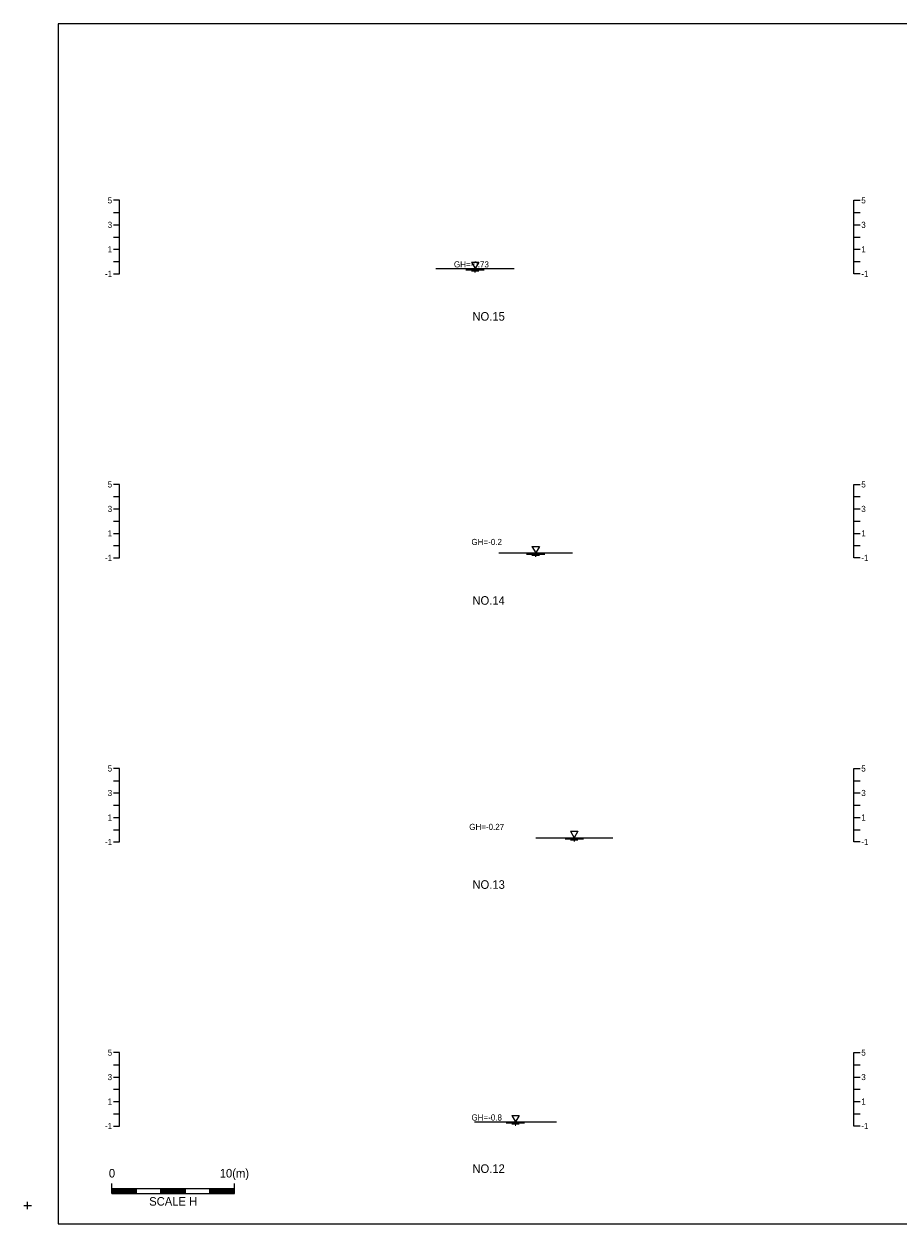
# Model space of a CAD drawing. Header units: metres. Extents: x 14522 to 15395, y -153 to 498.
# Tile 7 of 38: x 14522 to 14594, y 191 to 289. Entities that reach past the tile are written whole.
import ezdxf
from ezdxf.enums import TextEntityAlignment as Align

# ---------------------------------------------------------------- set-up
doc = ezdxf.new("R2010")
doc.units = ezdxf.units.M
doc.layers.add('BOX', color=5, linetype='CONTINUOUS')
doc.layers.add('DT2', color=7, linetype='CONTINUOUS')
for name, color, linetype, lineweight in [('DT1', 3, 'CONTINUOUS', 0), ('LT1', 4, 'CONTINUOUS', 0), ('ST1', 7, 'CONTINUOUS', 0)]:
    doc.layers.add(name, color=color, linetype=linetype, lineweight=lineweight)
doc.styles.get("Standard").update_dxf_attribs({"font": 'Gulim.ttf'})

# ---------------------------------------------------------------- blocks, each defined once
blk = doc.blocks.new('SWL')
at = {"layer": 'LT1'}
for p, q in [((-15, 0), (15, 0)), ((-3, 5.2), (3, 5.2)), ((-3, 5.2), (0, 0)), ((3, 5.2), (0, 0)), ((-7.5, -0.9), (7.5, -0.9)), ((-3, -1.8), (3, -1.8)), ((-0.38, -2.7), (0.38, -2.7))]:
    blk.add_line(p, q, dxfattribs=at)

msp = doc.modelspace()

# ---------------------------------------------------------------- linework, layer by layer
at = {"layer": 'BOX'}
msp.add_lwpolyline([(14525, 191), (14665, 191), (14665, 289), (14525, 289)], close=True, dxfattribs=at)
at = {"layer": 'DT1'}
for p, q in [((14555.85, 269.02), (14562.25, 269.02)), ((14561, 245.8), (14567, 245.8)), ((14564, 222.55), (14570.3, 222.55)), ((14559, 199.35), (14565.7, 199.35))]:
    msp.add_line(p, q, dxfattribs=at)
at = {"layer": 'LT1'}
for p, q in [((14522.2, 192.5), (14522.8, 192.5)), ((14522.2, 192.5), (14522.8, 192.5)), ((14522.5, 192.2), (14522.5, 192.8)), ((14522.5, 192.2), (14522.5, 192.8))]:
    msp.add_line(p, q, dxfattribs=at)
at = {"layer": 'ST1'}
for p, q in [((14530, 274.6), (14529.5, 274.6)), ((14530, 268.6), (14530, 274.6)), ((14590, 268.6), (14590, 274.6)), ((14590, 274.6), (14590.5, 274.6)), ((14529.5, 273.6), (14530, 273.6)), ((14590, 273.6), (14590.5, 273.6)), ((14529.5, 272.6), (14530, 272.6)), ((14590, 272.6), (14590.5, 272.6)), ((14529.5, 271.6), (14530, 271.6)), ((14590, 271.6), (14590.5, 271.6)), ((14529.5, 270.6), (14530, 270.6)), ((14590, 270.6), (14590.5, 270.6)), ((14529.5, 269.6), (14530, 269.6)), ((14590, 269.6), (14590.5, 269.6)), ((14529.5, 268.6), (14530, 268.6)), ((14590.5, 268.6), (14590, 268.6)), ((14530, 251.4), (14529.5, 251.4)), ((14530, 245.4), (14530, 251.4)), ((14590, 245.4), (14590, 251.4)), ((14590, 251.4), (14590.5, 251.4)), ((14529.5, 250.4), (14530, 250.4)), ((14590, 250.4), (14590.5, 250.4)), ((14529.5, 249.4), (14530, 249.4)), ((14590, 249.4), (14590.5, 249.4)), ((14529.5, 248.4), (14530, 248.4)), ((14590, 248.4), (14590.5, 248.4)), ((14529.5, 247.4), (14530, 247.4)), ((14590, 247.4), (14590.5, 247.4)), ((14529.5, 246.4), (14530, 246.4)), ((14590, 246.4), (14590.5, 246.4)), ((14529.5, 245.4), (14530, 245.4)), ((14590.5, 245.4), (14590, 245.4)), ((14530, 228.2), (14529.5, 228.2)), ((14530, 222.2), (14530, 228.2)), ((14590, 222.2), (14590, 228.2)), ((14590, 228.2), (14590.5, 228.2)), ((14529.5, 227.2), (14530, 227.2)), ((14590, 227.2), (14590.5, 227.2)), ((14529.5, 226.2), (14530, 226.2)), ((14590, 226.2), (14590.5, 226.2)), ((14529.5, 225.2), (14530, 225.2)), ((14590, 225.2), (14590.5, 225.2)), ((14529.5, 224.2), (14530, 224.2)), ((14590, 224.2), (14590.5, 224.2)), ((14529.5, 223.2), (14530, 223.2)), ((14590, 223.2), (14590.5, 223.2)), ((14529.5, 222.2), (14530, 222.2)), ((14590.5, 222.2), (14590, 222.2)), ((14530, 205), (14529.5, 205)), ((14530, 199), (14530, 205)), ((14590, 199), (14590, 205)), ((14590, 205), (14590.5, 205)), ((14529.5, 204), (14530, 204)), ((14590, 204), (14590.5, 204)), ((14529.5, 203), (14530, 203)), ((14590, 203), (14590.5, 203)), ((14529.5, 202), (14530, 202)), ((14590, 202), (14590.5, 202)), ((14529.5, 201), (14530, 201)), ((14590, 201), (14590.5, 201)), ((14529.5, 200), (14530, 200)), ((14590, 200), (14590.5, 200)), ((14529.5, 199), (14530, 199)), ((14590.5, 199), (14590, 199)), ((14529.389, 193.5), (14529.389, 194.3)), ((14539.389, 193.5), (14539.389, 194.3)), ((14529.389, 193.9), (14539.389, 193.9)), ((14529.389, 193.8), (14531.389, 193.8)), ((14529.389, 193.7), (14531.389, 193.7)), ((14529.389, 193.6), (14531.389, 193.6)), ((14529.389, 193.5), (14539.389, 193.5)), ((14531.389, 193.5), (14531.389, 193.9)), ((14533.389, 193.5), (14533.389, 193.9)), ((14533.389, 193.8), (14535.389, 193.8)), ((14533.389, 193.7), (14535.389, 193.7)), ((14533.389, 193.6), (14535.389, 193.6)), ((14535.389, 193.5), (14535.389, 193.9)), ((14537.389, 193.5), (14537.389, 193.9)), ((14537.389, 193.8), (14539.389, 193.8)), ((14537.389, 193.7), (14539.389, 193.7)), ((14537.389, 193.6), (14539.389, 193.6))]:
    msp.add_line(p, q, dxfattribs=at)

# ---------------------------------------------------------------- block references
at = {"layer": 'DT1', "xscale": 0.1, "yscale": 0.1, "zscale": 0.1}
for p in [(14559.05, 269.02), (14564, 245.8), (14567.15, 222.55), (14562.35, 199.35)]:
    msp.add_blockref('SWL', p, dxfattribs=at)

# ---------------------------------------------------------------- texts
at = {"layer": 'DT1'}
for s, p in [('5', (14529.4, 274.6)), ('3', (14529.4, 272.6)), ('1', (14529.4, 270.6)), ('-1', (14529.4, 268.6)), ('5', (14529.4, 251.4)), ('3', (14529.4, 249.4)), ('1', (14529.4, 247.4)), ('-1', (14529.4, 245.4)), ('5', (14529.4, 228.2)), ('3', (14529.4, 226.2)), ('1', (14529.4, 224.2)), ('-1', (14529.4, 222.2)), ('5', (14529.4, 205)), ('3', (14529.4, 203)), ('1', (14529.4, 201)), ('-1', (14529.4, 199))]:
    msp.add_text(s, height=0.5, dxfattribs=at).set_placement(p, align=Align.MIDDLE_RIGHT)
for s, p in [('5', (14590.6, 274.6)), ('3', (14590.6, 272.6)), ('1', (14590.6, 270.6)), ('-1', (14590.6, 268.6)), ('5', (14590.6, 251.4)), ('3', (14590.6, 249.4)), ('1', (14590.6, 247.4)), ('-1', (14590.6, 245.4)), ('5', (14590.6, 228.2)), ('3', (14590.6, 226.2)), ('1', (14590.6, 224.2)), ('-1', (14590.6, 222.2)), ('5', (14590.6, 205)), ('3', (14590.6, 203)), ('1', (14590.6, 201)), ('-1', (14590.6, 199))]:
    msp.add_text(s, height=0.5, dxfattribs=at).set_placement(p, align=Align.MIDDLE_LEFT)
for s, p in [('GH=-0.73', (14558.75, 269.37)), ('GH=-0.2', (14560, 246.7)), ('GH=-0.27', (14560, 223.43)), ('GH=-0.8', (14560, 199.7))]:
    msp.add_text(s, height=0.5, dxfattribs=at).set_placement(p, align=Align.MIDDLE_CENTER)
for s, p in [('0', (14529.389, 194.586)), ('10(m)', (14539.389, 194.586))]:
    msp.add_text(s, height=0.7, dxfattribs=at).set_placement(p, align=Align.BOTTOM_CENTER)
msp.add_text('SCALE H', height=0.7, dxfattribs=at).set_placement((14534.389, 193.2), align=Align.TOP_CENTER)
at = {"layer": 'DT2'}
for s, p in [('NO.15', (14560.157, 265.122)), ('NO.14', (14560.157, 241.922)), ('NO.13', (14560.157, 218.722)), ('NO.12', (14560.157, 195.522))]:
    msp.add_text(s, height=0.7, dxfattribs=at).set_placement(p, align=Align.MIDDLE_CENTER)

doc.saveas('drawing.dxf')
